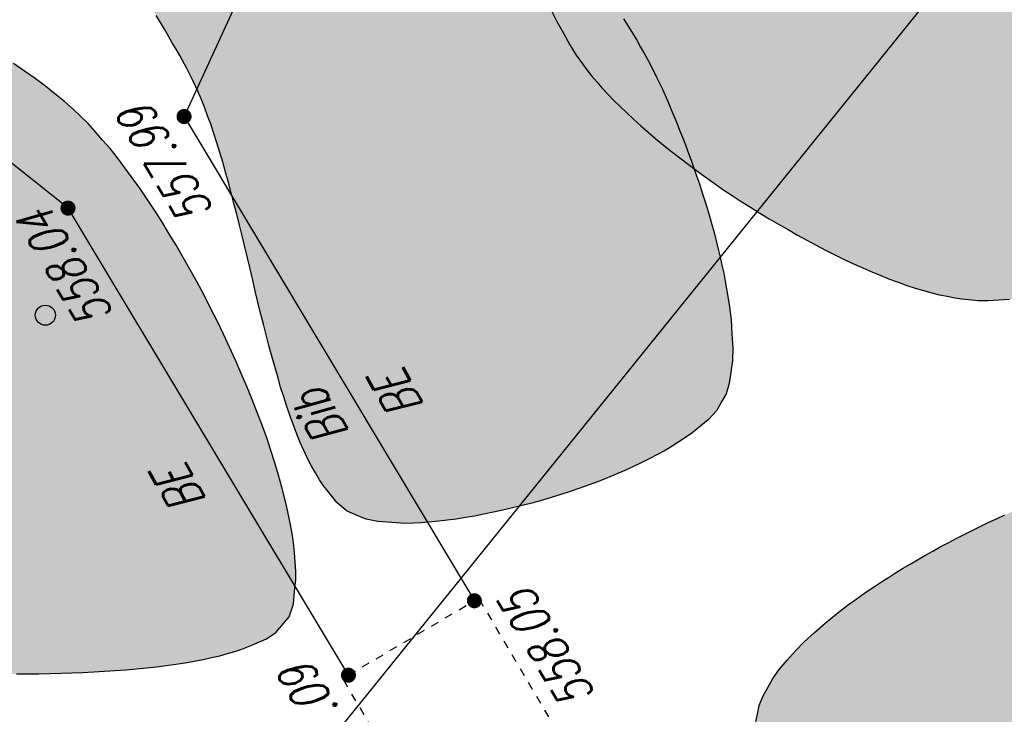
# Model space of a CAD drawing. Header units: metres. Extents: x 2 to 485, y 6 to 594.
# Tile 32 of 176: x 124 to 136, y 223 to 231. Entities that reach past the tile are written whole.
import ezdxf
from ezdxf.enums import TextEntityAlignment as Align

# ---------------------------------------------------------------- set-up
doc = ezdxf.new("R2010")
doc.units = ezdxf.units.M
doc.header["$LTSCALE"] = 0.0125
doc.linetypes.add('260241_A_bea$0$PUNKTIERT', pattern=[0.2, 0, -0.2])
for name, color, linetype in [('260241_A_bea$0$B07_FLSTGR', 9, 'Continuous'), ('260241_A_bea$0$B23_EINFASS', 5, 'Continuous'), ('260241_A_bea$0$B25_EINFASS_GEPKT', 7, '260241_A_bea$0$PUNKTIERT'), ('260241_A_bea$0$B28_VEINFASS_TXT', 5, 'Continuous'), ('260241_A_bea$0$B31_BEWLIN', 3, 'Continuous'), ('260241_A_bea$0$B53_HAUPTHOEHEN', 4, 'Continuous'), ('260241_A_bea$0$B54_HOEHEN', 253, 'Continuous')]:
    doc.layers.add(name, color=color, linetype=linetype)
doc.layers.add('260241_A_bea$0$f_fill_baum', color=86, linetype='Continuous', lineweight=18)
doc.styles.add('260241_A_bea$0$ROMANS', font='ROMANS')

# ---------------------------------------------------------------- blocks, each defined once
blk = doc.blocks.new('260241_A_bea$0$HOEHENPKT_ZENTR')
at = {"const_width": 0.75}
blk.add_lwpolyline([(-0.375, 0, 1), (0.375, 0, 1)], format="xyb", close=True, dxfattribs=at)

msp = doc.modelspace()

# ---------------------------------------------------------------- hatches: boundary and pattern name
at = {"layer": '260241_A_bea$0$f_fill_baum'}
h = msp.add_hatch(color=256, dxfattribs=at)
h.dxf.hatch_style = 1
h.paths.add_polyline_path([(129.4181212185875, 234.790006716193), (129.4102012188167, 234.6615987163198), (129.4152012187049, 234.5165987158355), (129.430201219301, 234.3585987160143), (129.4452012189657, 234.2005987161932), (129.4712012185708, 234.0295987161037), (129.5052012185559, 233.8505987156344), (129.539201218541, 233.6715987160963), (129.58220121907, 233.4845987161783), (129.6322012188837, 233.2935987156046), (129.6582012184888, 233.1985987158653), (129.6852012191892, 233.1025987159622), (129.7142012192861, 233.006598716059), (129.7432012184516, 232.9105987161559), (129.7732012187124, 232.8135987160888), (129.804201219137, 232.7165987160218), (129.8352012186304, 232.6195987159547), (129.8682012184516, 232.5235987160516), (129.9022012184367, 232.4275987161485), (129.9362012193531, 232.3325987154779), (129.9712012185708, 232.2385987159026), (130.0072012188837, 232.1455987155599), (130.0432012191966, 232.0525987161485), (130.0802012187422, 231.9605987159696), (130.1182012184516, 231.8705987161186), (130.1552012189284, 231.7805987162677), (130.1932012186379, 231.6925987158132), (130.2312012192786, 231.6075987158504), (130.3082012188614, 231.4375987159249), (130.387201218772, 231.2785987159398), (130.4672012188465, 231.1335987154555), (130.547201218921, 230.9895987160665), (130.6272012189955, 230.8605987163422), (130.7064212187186, 230.7520067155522), (130.7582012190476, 230.6785987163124), (130.8172012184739, 230.6035987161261), (130.8822012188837, 230.5275987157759), (130.9472012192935, 230.4525987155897), (131.019201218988, 230.3755987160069), (131.0962012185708, 230.2975987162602), (131.1732012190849, 230.2195987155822), (131.2562012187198, 230.1405987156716), (131.3432012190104, 230.0605987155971), (131.430201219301, 229.9805987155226), (131.5212012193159, 229.8995987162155), (131.6162012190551, 229.819598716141), (131.7122012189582, 229.7395987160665), (131.8122012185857, 229.659598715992), (131.9152012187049, 229.5805987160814), (132.0182012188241, 229.5015987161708), (132.1242012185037, 229.4225987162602), (132.2332012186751, 229.3445987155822), (132.3422012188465, 229.2665987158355), (132.4532012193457, 229.1895987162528), (132.5662012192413, 229.1145987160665), (132.680201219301, 229.0395987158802), (132.7952012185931, 228.9665987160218), (132.9112012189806, 228.8955987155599), (133.0272012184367, 228.8245987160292), (133.144201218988, 228.7555987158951), (133.262201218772, 228.6885987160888), (133.3792012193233, 228.6215987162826), (133.4962012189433, 228.5565987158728), (133.6132012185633, 228.4945987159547), (133.7302012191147, 228.4325987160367), (133.8462012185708, 228.3735987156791), (133.9612012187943, 228.3185987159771), (134.0772012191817, 228.2635987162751), (134.1912012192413, 228.2125987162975), (134.304201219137, 228.1655987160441), (134.4162012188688, 228.1175987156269), (134.5262012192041, 228.0735987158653), (134.6332012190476, 228.034598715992), (134.7412012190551, 227.9955987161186), (134.8462012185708, 227.9615987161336), (134.9482012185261, 227.9325987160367), (135.0502012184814, 227.9035987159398), (135.1482012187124, 227.8795987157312), (135.242201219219, 227.8605987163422), (135.3362012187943, 227.8405987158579), (135.4252012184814, 227.8265987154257), (135.5092212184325, 227.8190067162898), (135.6272012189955, 227.8075987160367), (135.7532012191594, 227.8065987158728), (135.8862012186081, 227.8145987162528), (136.019201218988, 227.8235987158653), (136.1602012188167, 227.8415987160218), (136.3062012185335, 227.8675987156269), (136.4522012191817, 227.8935987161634), (136.6032012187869, 227.9285987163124), (136.7592012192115, 227.9705987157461), (136.914201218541, 228.0115987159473), (137.07420121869, 228.0605987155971), (137.2372012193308, 228.116598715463), (137.4012012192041, 228.1735987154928), (137.5682012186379, 228.2365987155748), (137.7362012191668, 228.3065987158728), (137.9042012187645, 228.3755987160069), (138.07420121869, 228.4505987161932), (138.2442012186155, 228.5305987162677), (138.3292012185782, 228.5715987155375), (138.4152012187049, 228.6135987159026), (138.5012012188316, 228.6565987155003), (138.5862012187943, 228.6985987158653), (138.6712012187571, 228.7425987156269), (138.7562012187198, 228.7875987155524), (138.8412012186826, 228.8325987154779), (138.9262012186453, 228.8795987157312), (139.0112012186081, 228.9265987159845), (139.0962012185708, 228.9745987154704), (139.1812012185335, 229.0235987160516), (139.2652012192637, 229.0735987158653), (139.3492012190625, 229.1225987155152), (139.4322012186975, 229.1725987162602), (139.5152012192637, 229.2235987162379), (139.5982012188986, 229.2755987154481), (139.680201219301, 229.3285987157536), (139.7612012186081, 229.381598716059), (139.8422012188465, 229.4345987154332), (139.9232012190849, 229.4885987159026), (140.0022012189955, 229.5425987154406), (140.0812012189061, 229.59659871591), (140.1592012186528, 229.651598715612), (140.2362012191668, 229.7065987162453), (140.3142012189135, 229.7625987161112), (140.3902012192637, 229.8185987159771), (140.4652012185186, 229.8755987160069), (140.5402012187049, 229.9315987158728), (140.6132012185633, 229.9885987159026), (140.6852012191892, 230.0455987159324), (140.7572012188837, 230.1025987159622), (140.8272012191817, 230.1605987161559), (140.8962012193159, 230.2185987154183), (140.9662012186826, 230.2775987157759), (141.0342012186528, 230.3365987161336), (141.1002012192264, 230.3955987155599), (141.2312012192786, 230.5125987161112), (141.3552012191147, 230.6295987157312), (141.4712012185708, 230.7475987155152), (141.5872012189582, 230.8655987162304), (141.6952012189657, 230.9835987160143), (141.7932012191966, 231.1005987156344), (141.8912012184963, 231.2175987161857), (141.9792012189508, 231.3345987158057), (142.0562012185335, 231.4495987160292), (142.1322012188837, 231.5635987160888), (142.1982012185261, 231.6765987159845), (142.25292121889, 231.7882067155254), (142.3252012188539, 231.936598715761), (142.3862012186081, 232.1035987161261), (142.4372012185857, 232.2855987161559), (142.4882012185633, 232.4685987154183), (142.5282012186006, 232.6665987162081), (142.5582012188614, 232.8765987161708), (142.5882012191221, 233.0865987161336), (142.6082012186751, 233.3085987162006), (142.6192012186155, 233.5415987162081), (142.6242012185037, 233.6575987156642), (142.6272012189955, 233.7755987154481), (142.6272012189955, 233.8965987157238), (142.6282012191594, 234.0175987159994), (142.6272012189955, 234.1405987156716), (142.6232012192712, 234.2655987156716), (142.6202012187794, 234.3905987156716), (142.6142012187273, 234.5175987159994), (142.6062012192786, 234.6465987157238), (142.5982012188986, 234.7745987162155), (142.5882012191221, 234.9045987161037), (142.5762012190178, 235.0355987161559), (142.5642012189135, 235.1665987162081), (142.5502012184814, 235.2985987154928), (142.5342012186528, 235.4315987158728), (142.5182012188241, 235.5655987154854), (142.5002012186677, 235.7005987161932), (142.4812012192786, 235.8355987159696), (142.4612012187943, 235.9705987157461), (142.4392012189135, 236.1055987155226), (142.4152012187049, 236.2405987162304), (142.3922012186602, 236.3765987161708), (142.367201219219, 236.5125987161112), (142.3402012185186, 236.6485987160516), (142.3132012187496, 236.784598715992), (142.2852012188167, 236.9195987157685), (142.2552012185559, 237.054598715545), (142.2242012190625, 237.1895987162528), (142.1922012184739, 237.3235987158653), (142.1582012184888, 237.4575987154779), (142.1252012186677, 237.5915987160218), (142.0902012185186, 237.7255987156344), (142.054201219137, 237.8575987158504), (142.0172012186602, 237.9895987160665), (141.9792012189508, 238.1205987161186), (141.9392012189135, 238.249598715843), (141.9002012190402, 238.3795987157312), (141.859201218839, 238.507598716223), (141.8172012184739, 238.6345987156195), (141.7762012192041, 238.7615987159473), (141.7332012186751, 238.8865987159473), (141.6892012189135, 239.0095987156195), (141.6452012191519, 239.132598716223), (141.5992012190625, 239.2535987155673), (141.5522012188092, 239.3715987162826), (141.5062012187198, 239.4905987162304), (141.4592012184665, 239.6065987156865), (141.4102012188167, 239.7205987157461), (141.3612012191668, 239.8335987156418), (141.3112012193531, 239.944598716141), (141.2602012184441, 240.0525987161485), (141.2092012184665, 240.159598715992), (141.1572012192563, 240.2645987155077), (141.1042012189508, 240.3655987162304), (141.0512012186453, 240.4665987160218), (140.9982012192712, 240.5645987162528), (140.9442012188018, 240.659598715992), (140.8902012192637, 240.7545987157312), (140.8352012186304, 240.8455987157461), (140.7802012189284, 240.9325987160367), (140.7242012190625, 241.0195987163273), (140.6682012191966, 241.1025987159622), (140.6112012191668, 241.1815987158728), (140.554201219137, 241.2605987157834), (140.4962012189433, 241.3345987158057), (140.4372012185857, 241.4035987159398), (140.3792012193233, 241.4735987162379), (140.3202012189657, 241.5395987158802), (140.2612012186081, 241.5995987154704), (140.2012012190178, 241.659598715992), (140.1412012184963, 241.714598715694), (140.0812012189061, 241.7645987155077), (139.9622012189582, 241.8655987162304), (139.8412012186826, 241.944598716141), (139.720121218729, 242.0007067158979), (139.5732012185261, 242.0665987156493), (139.4052012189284, 242.1085987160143), (139.2192012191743, 242.1275987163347), (139.0342012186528, 242.1465987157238), (138.8312012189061, 242.1435987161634), (138.6132012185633, 242.1205987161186), (138.5042012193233, 242.1085987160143), (138.3912012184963, 242.0915987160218), (138.2742012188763, 242.069598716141), (138.1582012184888, 242.0475987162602), (138.039201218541, 242.0215987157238), (137.9172012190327, 241.9905987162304), (137.7942012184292, 241.9595987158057), (137.6692012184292, 241.9235987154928), (137.5412012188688, 241.8835987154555), (137.4122012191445, 241.8425987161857), (137.2812012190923, 241.7975987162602), (137.1482012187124, 241.7485987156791), (137.0152012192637, 241.6995987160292), (136.8802012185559, 241.6465987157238), (136.7432012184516, 241.589598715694), (136.6072012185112, 241.5335987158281), (136.4692012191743, 241.4735987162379), (136.3302012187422, 241.409598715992), (136.1912012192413, 241.3455987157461), (136.0502012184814, 241.2785987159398), (135.9082012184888, 241.2075987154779), (135.7662012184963, 241.1365987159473), (135.6232012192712, 241.0625987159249), (135.4792012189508, 240.9855987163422), (135.3362012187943, 240.9085987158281), (135.1922012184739, 240.8285987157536), (135.0482012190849, 240.7455987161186), (134.9042012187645, 240.6625987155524), (134.7592012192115, 240.5765987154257), (134.6152012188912, 240.4875987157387), (134.4712012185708, 240.3995987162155), (134.3282012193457, 240.3085987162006), (134.1852012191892, 240.2155987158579), (134.0432012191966, 240.1235987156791), (133.9012012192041, 240.0285987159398), (133.7602012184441, 239.9315987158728), (133.6192012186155, 239.8345987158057), (133.4792012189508, 239.7355987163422), (133.3402012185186, 239.6345987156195), (133.2012012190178, 239.5335987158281), (133.0642012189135, 239.4315987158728), (132.929201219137, 239.3275987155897), (132.7932012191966, 239.2235987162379), (132.6592012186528, 239.1175987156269), (132.5282012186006, 239.0105987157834), (132.3962012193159, 238.9035987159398), (132.2672012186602, 238.7945987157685), (132.1402012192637, 238.6845987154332), (132.0142012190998, 238.5755987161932), (131.8902012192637, 238.4655987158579), (131.769201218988, 238.3555987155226), (131.6482012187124, 238.2445987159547), (131.5302012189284, 238.132598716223), (131.4152012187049, 238.0205987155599), (131.3012012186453, 237.9085987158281), (131.1902012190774, 237.7955987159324), (131.0832012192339, 237.6825987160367), (130.977201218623, 237.5705987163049), (130.8742012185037, 237.4585987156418), (130.7762012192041, 237.34659871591), (130.6772012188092, 237.2345987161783), (130.5832012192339, 237.1225987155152), (130.4932012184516, 237.0105987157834), (130.4032012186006, 236.8975987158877), (130.3172012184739, 236.7855987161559), (130.2362012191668, 236.6735987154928), (130.1552012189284, 236.5625987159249), (130.0792012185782, 236.4515987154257), (130.0092012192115, 236.3415987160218), (129.9392012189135, 236.2325987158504), (129.8752012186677, 236.1235987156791), (129.8172012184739, 236.0155987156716), (129.7582012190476, 235.9075987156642), (129.7052012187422, 235.8005987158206), (129.6582012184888, 235.694598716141), (129.6122012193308, 235.589598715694), (129.5722012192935, 235.4855987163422), (129.5382012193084, 235.3835987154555), (129.5042012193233, 235.2815987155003), (129.477201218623, 235.1805987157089), (129.45720121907, 235.0815987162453), (129.4372012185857, 234.9825987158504), (129.4232012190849, 234.8845987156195)])
h = msp.add_hatch(color=256, dxfattribs=at)
h.dxf.hatch_style = 1
h.paths.add_polyline_path([(124.2007212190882, 234.024006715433), (124.2360482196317, 234.0844247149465), (124.3050482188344, 234.1394247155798), (124.400048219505, 234.1894247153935), (124.4950482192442, 234.2394247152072), (124.6160482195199, 234.2844247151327), (124.7560482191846, 234.3234247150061), (124.8960482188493, 234.3634247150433), (125.0560482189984, 234.3974247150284), (125.2280482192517, 234.4264247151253), (125.400048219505, 234.4554247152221), (125.5840482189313, 234.4784247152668), (125.7730482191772, 234.4964247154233), (125.962048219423, 234.5134247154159), (126.1560482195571, 234.5254247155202), (126.3480482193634, 234.5304247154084), (126.5410482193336, 234.5364247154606), (126.732048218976, 234.5364247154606), (126.9140482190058, 234.5304247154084), (127.0960482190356, 234.5244247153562), (127.2690482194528, 234.5124247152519), (127.427048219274, 234.4934247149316), (127.5840482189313, 234.4744247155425), (127.7250482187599, 234.44942471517), (127.844021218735, 234.4177067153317), (127.9280482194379, 234.394424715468), (128.0150482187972, 234.3654247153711), (128.1020482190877, 234.3294247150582), (128.1900482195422, 234.2944247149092), (128.2790482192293, 234.253424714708), (128.3680482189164, 234.206424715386), (128.4570482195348, 234.1594247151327), (128.5470482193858, 234.1074247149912), (128.6370482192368, 234.0504247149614), (128.7270482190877, 233.9924247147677), (128.8170482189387, 233.9304247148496), (128.9070482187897, 233.8634247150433), (128.9980482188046, 233.797424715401), (129.0890482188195, 233.726424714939), (129.1790482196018, 233.6524247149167), (129.2690482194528, 233.5774247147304), (129.3580482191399, 233.4994247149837), (129.447048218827, 233.4184247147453), (129.5360482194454, 233.3374247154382), (129.6240482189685, 233.253424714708), (129.7110482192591, 233.1674247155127), (129.7980482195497, 233.08242471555), (129.8850482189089, 232.9944247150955), (129.9700482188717, 232.9044247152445), (130.0550482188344, 232.8144247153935), (130.1380482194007, 232.7224247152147), (130.2200482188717, 232.629424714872), (130.3010482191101, 232.5354247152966), (130.3810482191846, 232.4404247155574), (130.4580482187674, 232.3454247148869), (130.5360482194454, 232.2504247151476), (130.6120482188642, 232.1544247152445), (130.6850482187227, 232.0584247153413), (130.759048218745, 231.9634247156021), (130.830048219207, 231.8684247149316), (130.8990482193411, 231.7744247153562), (130.9670482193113, 231.679424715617), (131.0320482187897, 231.5854247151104), (131.0940482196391, 231.4934247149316), (131.1560482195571, 231.4014247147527), (131.2160482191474, 231.3104247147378), (131.2720482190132, 231.2214247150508), (131.3280482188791, 231.1324247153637), (131.3800482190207, 231.0454247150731), (131.4290482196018, 230.9604247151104), (131.4770482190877, 230.8754247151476), (131.5220482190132, 230.7924247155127), (131.5628212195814, 230.713606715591), (131.6280482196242, 230.5854247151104), (131.6990482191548, 230.4374247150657), (131.7710482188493, 230.2744247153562), (131.8060482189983, 230.1924247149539), (131.8420482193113, 230.1064247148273), (131.8770482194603, 230.0174247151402), (131.9130482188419, 229.9284247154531), (131.9490482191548, 229.8374247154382), (131.9850482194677, 229.7434247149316), (132.0210482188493, 229.6494247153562), (132.0560482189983, 229.5534247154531), (132.0900482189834, 229.4554247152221), (132.1250482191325, 229.3574247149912), (132.1590482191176, 229.2584247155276), (132.1920482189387, 229.1584247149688), (132.2240482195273, 229.0584247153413), (132.2550482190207, 228.95742471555), (132.2850482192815, 228.8554247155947), (132.3140482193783, 228.753424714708), (132.3420482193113, 228.6514247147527), (132.3680482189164, 228.5494247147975), (132.3940482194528, 228.4474247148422), (132.4180482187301, 228.3464247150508), (132.4400482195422, 228.2464247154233), (132.462048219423, 228.1464247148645), (132.482048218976, 228.047424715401), (132.4990482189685, 227.9504247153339), (132.5320482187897, 227.7554247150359), (132.5550482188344, 227.5684247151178), (132.5640482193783, 227.3934247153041), (132.5740482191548, 227.2194247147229), (132.5700482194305, 227.0584247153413), (132.5500482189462, 226.9154247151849), (132.5290482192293, 226.7724247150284), (132.4920482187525, 226.6474247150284), (132.4357212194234, 226.5466067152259), (132.372048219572, 226.4344247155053), (132.2680482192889, 226.3214247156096), (132.1320482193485, 226.2114247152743), (132.0640482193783, 226.1564247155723), (131.9880482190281, 226.101424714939), (131.9050482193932, 226.047424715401), (131.822048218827, 225.9944247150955), (131.7330482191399, 225.94142471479), (131.6380482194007, 225.8904247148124), (131.5430482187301, 225.8394247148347), (131.4430482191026, 225.789424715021), (131.3380482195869, 225.7404247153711), (131.2340482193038, 225.6924247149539), (131.1260482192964, 225.6464247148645), (131.0150482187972, 225.601424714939), (130.9030482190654, 225.5564247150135), (130.7880482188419, 225.5134247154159), (130.6710482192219, 225.4724247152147), (130.5540482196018, 225.4314247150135), (130.4350482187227, 225.3924247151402), (130.3150482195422, 225.3564247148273), (130.1950482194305, 225.3204247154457), (130.0740482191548, 225.2864247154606), (129.954048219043, 225.2554247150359), (129.8340482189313, 225.2254247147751), (129.7150482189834, 225.1974247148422), (129.5970482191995, 225.172424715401), (129.4790482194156, 225.1474247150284), (129.3620482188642, 225.1254247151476), (129.2480482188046, 225.1074247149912), (129.134048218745, 225.0884247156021), (129.0230482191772, 225.0734247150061), (128.9160482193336, 225.0624247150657), (128.7020482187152, 225.0404247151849), (128.5040482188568, 225.0334247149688), (128.3320482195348, 225.0444247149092), (128.1600482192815, 225.0554247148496), (128.0140482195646, 225.0844247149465), (127.9027212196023, 225.1337067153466), (127.7690482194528, 225.19142471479), (127.6490482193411, 225.2944247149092), (127.5400482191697, 225.4324247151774), (127.4850482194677, 225.5004247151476), (127.4320482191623, 225.5774247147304), (127.3820482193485, 225.6624247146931), (127.3320482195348, 225.7474247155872), (127.2850482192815, 225.8404247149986), (127.240048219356, 225.9404247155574), (127.1940482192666, 226.039424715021), (127.150048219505, 226.1454247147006), (127.1080482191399, 226.2574247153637), (127.0670482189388, 226.3694247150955), (127.0270482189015, 226.4864247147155), (126.9890482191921, 226.6084247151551), (126.9500482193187, 226.7304247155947), (126.9130482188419, 226.8564247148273), (126.8770482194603, 226.9854247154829), (126.8400482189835, 227.1134247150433), (126.8050482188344, 227.2454247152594), (126.7700482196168, 227.379424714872), (126.7350482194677, 227.5134247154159), (126.7010482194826, 227.6494247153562), (126.6680482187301, 227.7864247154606), (126.6350482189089, 227.9234247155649), (126.6020482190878, 228.0614247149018), (126.5690482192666, 228.19942471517), (126.5360482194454, 228.3374247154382), (126.5030482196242, 228.4744247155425), (126.4700482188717, 228.6104247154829), (126.4370482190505, 228.7464247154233), (126.4030482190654, 228.8804247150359), (126.3690482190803, 229.0124247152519), (126.3350482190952, 229.1454247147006), (126.3010482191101, 229.2754247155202), (126.2660482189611, 229.4024247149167), (126.2300482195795, 229.5284247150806), (126.1940482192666, 229.6504247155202), (126.1570482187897, 229.7684247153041), (126.1200482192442, 229.886424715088), (126.0820482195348, 229.9994247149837), (126.0420482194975, 230.1064247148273), (126.0030482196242, 230.2144247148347), (125.962048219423, 230.31642471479), (125.9201212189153, 230.4122067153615), (125.8590482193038, 230.5454247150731), (125.7820482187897, 230.6944247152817), (125.6940482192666, 230.8534247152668), (125.6490482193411, 230.9324247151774), (125.6020482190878, 231.0144247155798), (125.5530482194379, 231.0974247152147), (125.5040482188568, 231.1814247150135), (125.4540482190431, 231.2674247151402), (125.4020482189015, 231.3544247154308), (125.3500482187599, 231.44142471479), (125.2960482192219, 231.5294247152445), (125.2420482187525, 231.6184247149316), (125.1890482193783, 231.7084247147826), (125.1350482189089, 231.7984247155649), (125.0810482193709, 231.8884247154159), (125.0270482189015, 231.9784247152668), (124.9730482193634, 232.0684247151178), (124.919048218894, 232.1574247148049), (124.865048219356, 232.2464247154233), (124.8120482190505, 232.3354247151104), (124.7610482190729, 232.4234247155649), (124.7100482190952, 232.511424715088), (124.6600482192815, 232.5974247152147), (124.6130482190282, 232.6824247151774), (124.5660482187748, 232.7674247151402), (124.5210482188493, 232.851424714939), (124.4790482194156, 232.9334247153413), (124.3940482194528, 233.0954247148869), (124.322048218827, 233.2484247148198), (124.267048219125, 233.3874247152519), (124.213048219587, 233.5274247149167), (124.177048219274, 233.6534247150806), (124.1640482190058, 233.761424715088), (124.1510482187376, 233.8684247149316), (124.1610482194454, 233.95742471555)])
h = msp.add_hatch(color=256, dxfattribs=at)
h.dxf.hatch_style = 1
h.paths.add_polyline_path([(117.326621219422, 232.2212067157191), (117.2521892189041, 232.1644197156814), (117.1801892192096, 232.0924197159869), (117.1101892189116, 232.0064197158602), (117.0411892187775, 231.9204197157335), (116.9741892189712, 231.8214197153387), (116.9101892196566, 231.7104197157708), (116.8461892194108, 231.598419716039), (116.7841892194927, 231.4744197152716), (116.726189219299, 231.340419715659), (116.6671892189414, 231.2064197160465), (116.6111892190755, 231.0624197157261), (116.5581892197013, 230.9094197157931), (116.5061892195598, 230.7574197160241), (116.4571892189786, 230.5964197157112), (116.4111892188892, 230.4294197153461), (116.3651892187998, 230.2624197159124), (116.3231892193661, 230.0884197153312), (116.2841892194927, 229.9094197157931), (116.246189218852, 229.7314197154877), (116.2111892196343, 229.548419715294), (116.1801892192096, 229.3634197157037), (116.1501892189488, 229.1784197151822), (116.1241892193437, 228.9904197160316), (116.1021892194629, 228.8014197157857), (116.0801892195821, 228.6124197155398), (116.0621892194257, 228.4224197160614), (116.0481892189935, 228.2334197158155), (116.0331892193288, 228.0444197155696), (116.0231892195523, 227.8564197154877), (116.0181892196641, 227.6714197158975), (116.0131892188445, 227.4864197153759), (116.0121892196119, 227.3044197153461), (116.0171892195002, 227.1274197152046), (116.0221892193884, 226.9514197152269), (116.0321892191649, 226.7804197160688), (116.0471892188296, 226.6154197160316), (116.0611892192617, 226.4494197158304), (116.0811892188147, 226.2904197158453), (116.1061892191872, 226.1404197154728), (116.1311892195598, 225.9904197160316), (116.1621892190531, 225.8494197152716), (116.1981892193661, 225.7184197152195), (116.234189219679, 225.5874197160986), (116.2761892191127, 225.466419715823), (116.32418921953, 225.3584197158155), (116.371189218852, 225.2494197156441), (116.4241892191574, 225.1524197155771), (116.4837212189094, 225.0709067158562), (116.5281892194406, 225.0084197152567), (116.5811892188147, 224.9484197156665), (116.6411892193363, 224.8894197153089), (116.7021892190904, 224.8314197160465), (116.7711892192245, 224.7744197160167), (116.8461892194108, 224.7184197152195), (116.921189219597, 224.6624197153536), (117.0021892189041, 224.6074197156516), (117.0891892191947, 224.5544197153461), (117.1761892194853, 224.5004197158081), (117.2691892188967, 224.4484197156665), (117.3671892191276, 224.3974197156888), (117.4651892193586, 224.3474197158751), (117.5681892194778, 224.298419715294), (117.6761892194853, 224.2504197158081), (117.7831892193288, 224.2024197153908), (117.8941892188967, 224.1564197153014), (118.0081892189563, 224.1114197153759), (118.1231892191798, 224.0664197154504), (118.2411892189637, 224.0234197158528), (118.3611892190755, 223.9814197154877), (118.4811892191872, 223.9404197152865), (118.6041892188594, 223.9014197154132), (118.7291892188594, 223.8634197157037), (118.8531892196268, 223.8254197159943), (118.9791892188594, 223.7884197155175), (119.1061892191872, 223.7534197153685), (119.2321892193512, 223.7184197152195), (119.359189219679, 223.6844197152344), (119.4861892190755, 223.6524197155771), (119.6131892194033, 223.6204197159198), (119.7401892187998, 223.5894197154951), (119.8661892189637, 223.5604197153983), (119.9931892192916, 223.5324197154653), (120.1191892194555, 223.5064197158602), (120.2431892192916, 223.4814197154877), (120.3661892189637, 223.4564197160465), (120.4881892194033, 223.4324197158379), (120.6071892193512, 223.4104197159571), (120.726189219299, 223.3894197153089), (120.843189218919, 223.3704197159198), (120.9561892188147, 223.3524197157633), (121.0691892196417, 223.3344197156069), (121.1781892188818, 223.3184197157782), (121.2831892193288, 223.3034197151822), (121.3881892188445, 223.2884197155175), (121.4881892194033, 223.2754197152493), (121.5839212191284, 223.2649067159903), (121.6781892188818, 223.2534197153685), (121.7801892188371, 223.243419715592), (121.8881892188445, 223.2334197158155), (121.996189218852, 223.2244197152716), (122.1101892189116, 223.216419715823), (122.2291892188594, 223.208419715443), (122.3471892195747, 223.2004197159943), (122.4701892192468, 223.1934197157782), (122.5971892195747, 223.1874197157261), (122.7231892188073, 223.1814197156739), (122.8531892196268, 223.1754197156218), (122.9851892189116, 223.1714197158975), (123.1181892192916, 223.1674197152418), (123.253189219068, 223.1644197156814), (123.3901892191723, 223.1634197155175), (123.5261892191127, 223.1614197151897), (123.663189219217, 223.1604197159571), (123.8011892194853, 223.1614197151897), (123.9391892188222, 223.1624197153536), (124.0771892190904, 223.1644197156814), (124.2151892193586, 223.1684197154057), (124.3531892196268, 223.1724197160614), (124.4901892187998, 223.1784197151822), (124.6251892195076, 223.1864197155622), (124.7601892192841, 223.1934197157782), (124.8931892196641, 223.2024197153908), (125.0241892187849, 223.2134197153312), (125.1541892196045, 223.2244197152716), (125.281189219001, 223.2364197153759), (125.4041892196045, 223.2504197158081), (125.5271892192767, 223.2654197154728), (125.6461892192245, 223.2814197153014), (125.7601892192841, 223.3004197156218), (125.8751892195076, 223.3194197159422), (125.9851892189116, 223.340419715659), (126.0891892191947, 223.3644197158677), (126.1921892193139, 223.3874197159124), (126.289189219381, 223.4134197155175), (126.3791892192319, 223.4414197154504), (126.4691892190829, 223.4694197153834), (126.5521892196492, 223.5004197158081), (126.6271892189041, 223.5334197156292), (126.7751892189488, 223.598419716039), (126.8901892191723, 223.6744197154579), (126.9633212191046, 223.7617067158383), (127.0561892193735, 223.8724197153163), (127.109189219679, 224.0324197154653), (127.128189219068, 224.2304197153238), (127.1371892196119, 224.3294197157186), (127.1381892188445, 224.4374197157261), (127.1311892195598, 224.5534197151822), (127.1241892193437, 224.6704197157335), (127.109189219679, 224.7954197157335), (127.0871892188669, 224.9274197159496), (127.0651892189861, 225.0594197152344), (127.0361892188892, 225.1974197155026), (127.0001892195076, 225.341419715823), (126.9651892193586, 225.485419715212), (126.9231892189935, 225.6344197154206), (126.8761892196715, 225.7874197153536), (126.8291892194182, 225.9404197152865), (126.7761892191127, 226.0974197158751), (126.718189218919, 226.2564197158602), (126.6591892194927, 226.4154197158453), (126.5961892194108, 226.5764197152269), (126.5281892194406, 226.7384197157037), (126.4601892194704, 226.9004197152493), (126.3881892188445, 227.06341971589), (126.3131892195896, 227.2264197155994), (126.2381892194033, 227.3894197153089), (126.1591892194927, 227.5524197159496), (126.0781892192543, 227.7134197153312), (125.9971892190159, 227.8744197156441), (125.913189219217, 228.0334197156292), (125.8261892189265, 228.18841971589), (125.7391892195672, 228.3434197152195), (125.6501892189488, 228.4944197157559), (125.5601892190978, 228.6414197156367), (125.4701892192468, 228.7894197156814), (125.3791892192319, 228.9324197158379), (125.288189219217, 229.0694197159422), (125.1961892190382, 229.2054197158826), (125.1031892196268, 229.3354197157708), (125.011189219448, 229.458419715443), (124.9191892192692, 229.5814197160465), (124.8271892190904, 229.6964197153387), (124.7351892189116, 229.8024197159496), (124.6441892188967, 229.9094197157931), (124.5541892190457, 230.0074197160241), (124.4655212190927, 230.0947067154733), (124.3671892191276, 230.1894197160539), (124.2591892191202, 230.2844197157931), (124.1411892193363, 230.3794197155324), (124.0241892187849, 230.4744197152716), (123.8971892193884, 230.5694197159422), (123.7621892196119, 230.6624197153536), (123.6271892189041, 230.7554197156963), (123.484189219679, 230.8474197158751), (123.3341892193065, 230.9374197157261), (123.1841892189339, 231.0264197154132), (123.0271892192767, 231.1144197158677), (122.8651892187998, 231.1994197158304), (122.7841892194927, 231.2424197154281), (122.7021892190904, 231.2844197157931), (122.6191892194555, 231.3254197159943), (122.5361892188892, 231.3674197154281), (122.4521892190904, 231.4084197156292), (122.3671892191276, 231.4494197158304), (122.2821892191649, 231.4894197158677), (122.1961892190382, 231.5294197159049), (122.109189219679, 231.5684197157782), (122.0221892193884, 231.6064197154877), (121.9341892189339, 231.6434197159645), (121.8451892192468, 231.6794197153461), (121.6691892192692, 231.7534197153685), (121.4901892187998, 231.8234197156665), (121.3111892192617, 231.8894197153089), (121.1321892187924, 231.9564197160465), (120.9521892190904, 232.0184197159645), (120.7731892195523, 232.0764197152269), (120.5941892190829, 232.1334197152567), (120.4151892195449, 232.1864197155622), (120.2381892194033, 232.2334197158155), (120.0611892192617, 232.2804197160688), (119.886189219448, 232.3214197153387), (119.7141892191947, 232.3564197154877), (119.5431892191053, 232.3924197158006), (119.3751892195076, 232.4214197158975), (119.2121892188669, 232.4444197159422), (119.0501892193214, 232.4674197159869), (118.8931892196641, 232.4844197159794), (118.7421892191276, 232.4944197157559), (118.5911892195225, 232.5034197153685), (118.4461892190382, 232.5054197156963), (118.3091892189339, 232.4994197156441), (118.1721892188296, 232.493419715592), (118.0431892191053, 232.4804197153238), (117.9231892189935, 232.458419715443), (117.8031892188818, 232.4364197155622), (117.6931892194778, 232.4064197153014), (117.593189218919, 232.3674197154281), (117.4931892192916, 232.3274197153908), (117.4031892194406, 232.278419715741)])
h = msp.add_hatch(color=256, dxfattribs=at)
h.dxf.hatch_style = 1
h.paths.add_polyline_path([(140.3879512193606, 225.8099777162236), (140.4743282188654, 225.740926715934), (140.5593282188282, 225.642926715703), (140.6413282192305, 225.5229267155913), (140.7223282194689, 225.4029267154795), (140.8003282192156, 225.2599267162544), (140.874328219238, 225.1009267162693), (140.9113282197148, 225.0219267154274), (140.9483282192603, 224.9379267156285), (140.9833282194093, 224.8509267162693), (141.0183282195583, 224.7639267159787), (141.0523282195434, 224.6729267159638), (141.0853282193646, 224.5799267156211), (141.1183282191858, 224.4869267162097), (141.1503282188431, 224.3909267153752), (141.1813282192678, 224.2929267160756), (141.2123282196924, 224.1959267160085), (141.2423282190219, 224.0969267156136), (141.2713282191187, 223.9969267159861), (141.3003282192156, 223.8969267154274), (141.3273282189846, 223.7949267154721), (141.3533282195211, 223.6929267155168), (141.3793282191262, 223.5909267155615), (141.4033282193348, 223.4879267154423), (141.4263282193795, 223.385926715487), (141.4723282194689, 223.1819267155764), (141.5133282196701, 222.9789267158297), (141.5483282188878, 222.7839267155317), (141.5823282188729, 222.587926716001), (141.6093282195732, 222.3999267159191), (141.6303282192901, 222.2249267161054), (141.651328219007, 222.0509267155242), (141.666328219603, 221.8899267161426), (141.6739512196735, 221.7480777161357), (141.6813282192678, 221.5789267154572), (141.6823282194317, 221.3699267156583), (141.6753282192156, 221.142926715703), (141.6723282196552, 221.0299267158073), (141.666328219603, 220.9119267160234), (141.6583282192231, 220.7929267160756), (141.6503282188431, 220.6739267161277), (141.6393282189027, 220.552926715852), (141.6263282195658, 220.4329267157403), (141.6133282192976, 220.3129267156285), (141.5983282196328, 220.1939267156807), (141.5803282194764, 220.0789267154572), (141.561328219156, 219.963926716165), (141.5403282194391, 219.8529267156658), (141.5163282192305, 219.7489267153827), (141.4923282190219, 219.6449267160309), (141.4663282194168, 219.5469267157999), (141.4373282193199, 219.4589267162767), (141.4083282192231, 219.3719267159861), (141.3763282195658, 219.2939267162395), (141.3417512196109, 219.2288777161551), (141.2823282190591, 219.1189267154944), (141.1953282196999, 219.0069267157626), (141.0863282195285, 218.8949267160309), (141.0313282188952, 218.838926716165), (140.971328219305, 218.7829267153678), (140.9063282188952, 218.7269267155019), (140.8413282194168, 218.670926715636), (140.7713282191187, 218.615926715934), (140.6973282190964, 218.560926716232), (140.623328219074, 218.5059267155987), (140.5453282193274, 218.4519267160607), (140.4643282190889, 218.3989267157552), (140.3833282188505, 218.3459267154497), (140.2993282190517, 218.2939267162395), (140.2123282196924, 218.2429267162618), (140.1253282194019, 218.1919267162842), (140.0353282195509, 218.142926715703), (139.9433282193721, 218.0949267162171), (139.8503282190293, 218.0469267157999), (139.756328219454, 217.9999267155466), (139.6613282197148, 217.9549267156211), (139.5663282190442, 217.9099267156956), (139.4693282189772, 217.8669267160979), (139.3723282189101, 217.8259267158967), (139.276328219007, 217.7859267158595), (139.1793282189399, 217.7479267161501), (139.0833282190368, 217.7119267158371), (138.9863282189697, 217.6759267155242), (138.8903282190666, 217.642926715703), (138.7943282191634, 217.6119267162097), (138.6983282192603, 217.580926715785), (138.6033282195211, 217.552926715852), (138.5103282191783, 217.5279267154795), (138.3243282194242, 217.4789267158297), (138.1463282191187, 217.4419267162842), (137.9803282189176, 217.4199267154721), (137.8153282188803, 217.3989267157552), (137.6633282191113, 217.392926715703), (137.5306512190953, 217.4040777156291), (137.4193282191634, 217.4129267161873), (137.3023282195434, 217.4349267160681), (137.1813282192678, 217.4699267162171), (137.061328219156, 217.5049267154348), (136.936328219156, 217.552926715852), (136.8083282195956, 217.6119267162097), (136.6803282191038, 217.6699267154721), (136.5493282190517, 217.7389267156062), (136.416328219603, 217.8179267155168), (136.2833282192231, 217.8959267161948), (136.1473282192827, 217.982926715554), (136.0113282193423, 218.0789267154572), (135.8753282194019, 218.1749267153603), (135.7393282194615, 218.2799267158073), (135.6033282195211, 218.3909267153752), (135.5353282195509, 218.4459267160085), (135.4673282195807, 218.5029267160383), (135.3993282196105, 218.560926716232), (135.3313282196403, 218.6199267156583), (135.2643282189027, 218.6799267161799), (135.1973282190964, 218.7419267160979), (135.1303282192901, 218.803926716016), (135.0643282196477, 218.8669267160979), (134.998328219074, 218.9309267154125), (134.9323282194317, 218.9949267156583), (134.8673282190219, 219.060926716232), (134.8033282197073, 219.1279267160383), (134.7393282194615, 219.1939267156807), (134.6753282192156, 219.260926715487), (134.6123282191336, 219.3289267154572), (134.5493282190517, 219.3969267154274), (134.4863282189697, 219.4659267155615), (134.4253282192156, 219.5349267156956), (134.3643282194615, 219.6049267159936), (134.3043282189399, 219.6749267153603), (134.2453282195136, 219.7459267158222), (134.186328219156, 219.8159267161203), (134.1283282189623, 219.8869267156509), (134.0713282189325, 219.9579267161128), (134.0143282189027, 220.0289267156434), (133.9593282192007, 220.1009267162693), (133.9053282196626, 220.1729267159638), (133.8523282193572, 220.2449267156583), (133.8003282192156, 220.3169267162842), (133.7503282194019, 220.3889267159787), (133.6493282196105, 220.5329267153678), (133.5543282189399, 220.6759267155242), (133.4673282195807, 220.8179267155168), (133.3793282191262, 220.9599267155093), (133.2993282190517, 221.0999267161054), (133.2283282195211, 221.2369267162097), (133.1573282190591, 221.3749267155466), (133.0953282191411, 221.5099267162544), (133.0443282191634, 221.6409267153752), (132.9923282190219, 221.7709267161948), (132.9503282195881, 221.8969267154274), (132.9193282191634, 222.0169267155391), (132.8883282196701, 222.1369267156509), (132.8693282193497, 222.2519267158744), (132.8623282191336, 222.3589267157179), (132.8553282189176, 222.4669267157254), (132.8613282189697, 222.5679267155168), (132.8813512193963, 222.6613777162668), (132.9033282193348, 222.767926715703), (132.9473282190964, 222.8779267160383), (133.0093282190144, 222.9899267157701), (133.0723282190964, 223.1019267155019), (133.1543282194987, 223.2159267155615), (133.2523282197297, 223.330926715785), (133.3503282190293, 223.4459267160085), (133.4643282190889, 223.5619267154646), (133.5923282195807, 223.677926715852), (133.6563282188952, 223.7359267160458), (133.7233282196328, 223.7929267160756), (133.7943282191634, 223.8499267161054), (133.8653282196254, 223.9079267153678), (133.9393282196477, 223.9659267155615), (134.0163282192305, 224.0229267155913), (134.0933282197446, 224.0799267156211), (134.1733282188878, 224.1369267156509), (134.256328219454, 224.1939267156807), (134.3393282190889, 224.2499267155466), (134.4243282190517, 224.3059267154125), (134.5113282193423, 224.3609267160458), (134.5983282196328, 224.4169267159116), (134.6883282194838, 224.4719267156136), (134.7803282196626, 224.5269267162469), (134.8723282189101, 224.5819267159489), (134.9663282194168, 224.635926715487), (135.0623282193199, 224.6889267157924), (135.1573282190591, 224.7419267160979), (135.2543282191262, 224.7939267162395), (135.3533282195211, 224.8449267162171), (135.4523282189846, 224.8959267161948), (135.5523282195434, 224.9459267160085), (135.6533282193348, 224.9949267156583), (135.7543282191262, 225.0439267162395), (135.8563282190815, 225.0919267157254), (135.9593282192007, 225.1389267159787), (136.0623282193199, 225.1849267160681), (136.1653282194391, 225.2299267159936), (136.2693282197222, 225.2739267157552), (136.373328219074, 225.3179267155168), (136.4783282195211, 225.3609267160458), (136.5833282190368, 225.4029267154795), (136.6873282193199, 225.4439267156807), (136.7923282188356, 225.482926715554), (136.8963282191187, 225.5209267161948), (137.0013282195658, 225.5589267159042), (137.1053282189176, 225.5959267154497), (137.2093282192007, 225.6309267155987), (137.3143282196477, 225.6659267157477), (137.4183282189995, 225.6989267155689), (137.5213282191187, 225.7309267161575), (137.624328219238, 225.7619267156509), (137.7263282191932, 225.7909267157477), (137.8273282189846, 225.8179267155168), (137.9283282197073, 225.8449267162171), (138.0293282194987, 225.8709267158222), (138.1283282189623, 225.8939267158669), (138.3263282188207, 225.9399267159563), (138.5183282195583, 225.9769267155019), (138.7023282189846, 226.0049267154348), (138.8863282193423, 226.0329267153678), (139.0633282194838, 226.0509267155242), (139.229328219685, 226.0589267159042), (139.3963282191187, 226.0669267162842), (139.5533282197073, 226.0639267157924), (139.6973282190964, 226.0499267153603), (139.8413282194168, 226.0349267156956), (139.9723282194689, 226.0089267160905), (140.088328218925, 225.9699267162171), (140.2043282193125, 225.9299267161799), (140.3043282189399, 225.8769267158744)])

# ---------------------------------------------------------------- linework, layer by layer
at = {"color": 252}
msp.add_ellipse((124.0225212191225, 227.6243067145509), major_axis=(0.08838834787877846, 0.08838834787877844), ratio=0.999999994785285, start_param=5.497787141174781, end_param=11.78097244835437, dxfattribs=at)
at = {"layer": '260241_A_bea$0$B07_FLSTGR', "color": 30, "linetype": 'Continuous'}
msp.add_line((252.4415212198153, 377.0003067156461), (68.77152121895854, 149.5203067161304), dxfattribs=at)
at = {"layer": '260241_A_bea$0$B23_EINFASS', "color": 252, "linetype": 'Continuous'}
for p, q in [((126.7315212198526, 232.2413067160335), (125.7485212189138, 230.0963067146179)), ((124.3045212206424, 228.9563067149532), (121.5245212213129, 231.1643067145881)), ((125.7485212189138, 230.0963067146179), (129.3605212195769, 224.071306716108)), ((127.7935212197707, 223.1453067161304), (124.3045212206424, 228.9563067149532))]:
    msp.add_line(p, q, dxfattribs=at)
at = {"layer": '260241_A_bea$0$B25_EINFASS_GEPKT', "color": 7, "linetype": '260241_A_bea$0$PUNKTIERT', "ltscale": 0.5}
for p, q in [((127.7935212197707, 223.1453067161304), (129.3605212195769, 224.071306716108)), ((129.3605212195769, 224.071306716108), (129.4205212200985, 224.0903067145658)), ((129.4205212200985, 224.0903067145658), (135.7465212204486, 213.3543067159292)), ((127.7255212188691, 223.099306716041), (127.7935212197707, 223.1453067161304)), ((133.5595212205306, 213.1673067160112), (127.7255212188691, 223.099306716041))]:
    msp.add_line(p, q, dxfattribs=at)
at = {"layer": '260241_A_bea$0$B31_BEWLIN', "linetype": 'Continuous'}
for points in [[(130.3082012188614, 231.4375987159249), (130.387201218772, 231.2785987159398), (130.4672012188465, 231.1335987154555), (130.547201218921, 230.9895987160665), (130.6272012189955, 230.8605987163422), (130.7064212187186, 230.7520067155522), (130.7582012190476, 230.6785987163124), (130.8172012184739, 230.6035987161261), (130.8822012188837, 230.5275987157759), (130.9472012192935, 230.4525987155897), (131.019201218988, 230.3755987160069), (131.0962012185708, 230.2975987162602), (131.1732012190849, 230.2195987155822), (131.2562012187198, 230.1405987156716), (131.3432012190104, 230.0605987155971), (131.430201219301, 229.9805987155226), (131.5212012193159, 229.8995987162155), (131.6162012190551, 229.819598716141), (131.7122012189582, 229.7395987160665), (131.8122012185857, 229.659598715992), (131.9152012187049, 229.5805987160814), (132.0182012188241, 229.5015987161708), (132.1242012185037, 229.4225987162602), (132.2332012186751, 229.3445987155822), (132.3422012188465, 229.2665987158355), (132.4532012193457, 229.1895987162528), (132.5662012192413, 229.1145987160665), (132.680201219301, 229.0395987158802), (132.7952012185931, 228.9665987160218), (132.9112012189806, 228.8955987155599), (133.0272012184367, 228.8245987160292), (133.144201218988, 228.7555987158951), (133.262201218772, 228.6885987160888), (133.3792012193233, 228.6215987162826), (133.4962012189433, 228.5565987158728), (133.6132012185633, 228.4945987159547), (133.7302012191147, 228.4325987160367), (133.8462012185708, 228.3735987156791), (133.9612012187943, 228.3185987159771), (134.0772012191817, 228.2635987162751), (134.1912012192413, 228.2125987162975), (134.304201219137, 228.1655987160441), (134.4162012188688, 228.1175987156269), (134.5262012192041, 228.0735987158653), (134.6332012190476, 228.034598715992), (134.7412012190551, 227.9955987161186), (134.8462012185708, 227.9615987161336), (134.9482012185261, 227.9325987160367), (135.0502012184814, 227.9035987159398), (135.1482012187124, 227.8795987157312), (135.242201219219, 227.8605987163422), (135.3362012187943, 227.8405987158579), (135.4252012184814, 227.8265987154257), (135.5092212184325, 227.8190067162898), (135.6272012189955, 227.8075987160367), (135.7532012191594, 227.8065987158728), (135.8862012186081, 227.8145987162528), (136.019201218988, 227.8235987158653)], [(131.2160482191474, 231.3104247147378), (131.2720482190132, 231.2214247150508), (131.3280482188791, 231.1324247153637), (131.3800482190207, 231.0454247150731), (131.4290482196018, 230.9604247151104), (131.4770482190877, 230.8754247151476), (131.5220482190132, 230.7924247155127), (131.5628212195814, 230.713606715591), (131.6280482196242, 230.5854247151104), (131.6990482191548, 230.4374247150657), (131.7710482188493, 230.2744247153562), (131.8060482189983, 230.1924247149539), (131.8420482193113, 230.1064247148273), (131.8770482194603, 230.0174247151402), (131.9130482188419, 229.9284247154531), (131.9490482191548, 229.8374247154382), (131.9850482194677, 229.7434247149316), (132.0210482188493, 229.6494247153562), (132.0560482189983, 229.5534247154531), (132.0900482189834, 229.4554247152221), (132.1250482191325, 229.3574247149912), (132.1590482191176, 229.2584247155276), (132.1920482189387, 229.1584247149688), (132.2240482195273, 229.0584247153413), (132.2550482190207, 228.95742471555), (132.2850482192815, 228.8554247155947), (132.3140482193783, 228.753424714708), (132.3420482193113, 228.6514247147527), (132.3680482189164, 228.5494247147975), (132.3940482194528, 228.4474247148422), (132.4180482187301, 228.3464247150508), (132.4400482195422, 228.2464247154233), (132.462048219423, 228.1464247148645), (132.482048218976, 228.047424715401), (132.4990482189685, 227.9504247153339), (132.5320482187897, 227.7554247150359), (132.5550482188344, 227.5684247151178), (132.5640482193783, 227.3934247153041), (132.5740482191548, 227.2194247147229), (132.5700482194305, 227.0584247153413), (132.5500482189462, 226.9154247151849), (132.5290482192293, 226.7724247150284), (132.4920482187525, 226.6474247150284), (132.4357212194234, 226.5466067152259), (132.372048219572, 226.4344247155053), (132.2680482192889, 226.3214247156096), (132.1320482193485, 226.2114247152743), (132.0640482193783, 226.1564247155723), (131.9880482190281, 226.101424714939), (131.9050482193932, 226.047424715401), (131.822048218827, 225.9944247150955), (131.7330482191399, 225.94142471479), (131.6380482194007, 225.8904247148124), (131.5430482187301, 225.8394247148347), (131.4430482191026, 225.789424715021), (131.3380482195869, 225.7404247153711), (131.2340482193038, 225.6924247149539), (131.1260482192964, 225.6464247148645), (131.0150482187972, 225.601424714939), (130.9030482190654, 225.5564247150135), (130.7880482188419, 225.5134247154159), (130.6710482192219, 225.4724247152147), (130.5540482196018, 225.4314247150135), (130.4350482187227, 225.3924247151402), (130.3150482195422, 225.3564247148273), (130.1950482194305, 225.3204247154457), (130.0740482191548, 225.2864247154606), (129.954048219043, 225.2554247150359), (129.8340482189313, 225.2254247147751), (129.7150482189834, 225.1974247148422), (129.5970482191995, 225.172424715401), (129.4790482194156, 225.1474247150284), (129.3620482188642, 225.1254247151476), (129.2480482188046, 225.1074247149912), (129.134048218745, 225.0884247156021), (129.0230482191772, 225.0734247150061), (128.9160482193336, 225.0624247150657), (128.7020482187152, 225.0404247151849), (128.5040482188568, 225.0334247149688), (128.3320482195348, 225.0444247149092), (128.1600482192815, 225.0554247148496), (128.0140482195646, 225.0844247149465), (127.9027212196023, 225.1337067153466), (127.7690482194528, 225.19142471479), (127.6490482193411, 225.2944247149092), (127.5400482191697, 225.4324247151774), (127.4850482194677, 225.5004247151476), (127.4320482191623, 225.5774247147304), (127.3820482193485, 225.6624247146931), (127.3320482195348, 225.7474247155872), (127.2850482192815, 225.8404247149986), (127.240048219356, 225.9404247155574), (127.1940482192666, 226.039424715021), (127.150048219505, 226.1454247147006), (127.1080482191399, 226.2574247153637), (127.0670482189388, 226.3694247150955), (127.0270482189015, 226.4864247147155), (126.9890482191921, 226.6084247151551), (126.9500482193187, 226.7304247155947), (126.9130482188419, 226.8564247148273), (126.8770482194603, 226.9854247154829), (126.8400482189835, 227.1134247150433), (126.8050482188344, 227.2454247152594), (126.7700482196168, 227.379424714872), (126.7350482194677, 227.5134247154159), (126.7010482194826, 227.6494247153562), (126.6680482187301, 227.7864247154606), (126.6350482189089, 227.9234247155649), (126.6020482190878, 228.0614247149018), (126.5690482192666, 228.19942471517), (126.5360482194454, 228.3374247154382), (126.5030482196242, 228.4744247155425), (126.4700482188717, 228.6104247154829), (126.4370482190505, 228.7464247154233), (126.4030482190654, 228.8804247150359), (126.3690482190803, 229.0124247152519), (126.3350482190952, 229.1454247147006), (126.3010482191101, 229.2754247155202), (126.2660482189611, 229.4024247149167), (126.2300482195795, 229.5284247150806), (126.1940482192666, 229.6504247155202), (126.1570482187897, 229.7684247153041), (126.1200482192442, 229.886424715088), (126.0820482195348, 229.9994247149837), (126.0420482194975, 230.1064247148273), (126.0030482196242, 230.2144247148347), (125.962048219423, 230.31642471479), (125.9201212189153, 230.4122067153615), (125.8590482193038, 230.5454247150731), (125.7820482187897, 230.6944247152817), (125.6940482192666, 230.8534247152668), (125.6490482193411, 230.9324247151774), (125.6020482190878, 231.0144247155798), (125.5530482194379, 231.0974247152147), (125.5040482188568, 231.1814247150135), (125.4540482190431, 231.2674247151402), (125.4020482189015, 231.3544247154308)], [(123.663189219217, 223.1604197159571), (123.8011892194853, 223.1614197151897), (123.9391892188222, 223.1624197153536), (124.0771892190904, 223.1644197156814), (124.2151892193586, 223.1684197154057), (124.3531892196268, 223.1724197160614), (124.4901892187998, 223.1784197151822), (124.6251892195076, 223.1864197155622), (124.7601892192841, 223.1934197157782), (124.8931892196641, 223.2024197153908), (125.0241892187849, 223.2134197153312), (125.1541892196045, 223.2244197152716), (125.281189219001, 223.2364197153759), (125.4041892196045, 223.2504197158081), (125.5271892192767, 223.2654197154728), (125.6461892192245, 223.2814197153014), (125.7601892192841, 223.3004197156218), (125.8751892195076, 223.3194197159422), (125.9851892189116, 223.340419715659), (126.0891892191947, 223.3644197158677), (126.1921892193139, 223.3874197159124), (126.289189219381, 223.4134197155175), (126.3791892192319, 223.4414197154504), (126.4691892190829, 223.4694197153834), (126.5521892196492, 223.5004197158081), (126.6271892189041, 223.5334197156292), (126.7751892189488, 223.598419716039), (126.8901892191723, 223.6744197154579), (126.9633212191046, 223.7617067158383), (127.0561892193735, 223.8724197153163), (127.109189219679, 224.0324197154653), (127.128189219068, 224.2304197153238), (127.1371892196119, 224.3294197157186), (127.1381892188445, 224.4374197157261), (127.1311892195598, 224.5534197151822), (127.1241892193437, 224.6704197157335), (127.109189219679, 224.7954197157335), (127.0871892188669, 224.9274197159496), (127.0651892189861, 225.0594197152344), (127.0361892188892, 225.1974197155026), (127.0001892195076, 225.341419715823), (126.9651892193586, 225.485419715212), (126.9231892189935, 225.6344197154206), (126.8761892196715, 225.7874197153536), (126.8291892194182, 225.9404197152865), (126.7761892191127, 226.0974197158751), (126.718189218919, 226.2564197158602), (126.6591892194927, 226.4154197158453), (126.5961892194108, 226.5764197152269), (126.5281892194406, 226.7384197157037), (126.4601892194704, 226.9004197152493), (126.3881892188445, 227.06341971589), (126.3131892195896, 227.2264197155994), (126.2381892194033, 227.3894197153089), (126.1591892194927, 227.5524197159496), (126.0781892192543, 227.7134197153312), (125.9971892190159, 227.8744197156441), (125.913189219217, 228.0334197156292), (125.8261892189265, 228.18841971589), (125.7391892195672, 228.3434197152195), (125.6501892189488, 228.4944197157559), (125.5601892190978, 228.6414197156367), (125.4701892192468, 228.7894197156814), (125.3791892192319, 228.9324197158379), (125.288189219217, 229.0694197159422), (125.1961892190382, 229.2054197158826), (125.1031892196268, 229.3354197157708), (125.011189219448, 229.458419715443), (124.9191892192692, 229.5814197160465), (124.8271892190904, 229.6964197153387), (124.7351892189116, 229.8024197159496), (124.6441892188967, 229.9094197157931), (124.5541892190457, 230.0074197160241), (124.4655212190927, 230.0947067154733), (124.3671892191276, 230.1894197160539), (124.2591892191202, 230.2844197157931), (124.1411892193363, 230.3794197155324), (124.0241892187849, 230.4744197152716), (123.8971892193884, 230.5694197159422), (123.7621892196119, 230.6624197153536), (123.6271892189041, 230.7554197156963)], [(132.8613282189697, 222.5679267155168), (132.8813512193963, 222.6613777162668), (132.9033282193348, 222.767926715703), (132.9473282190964, 222.8779267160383), (133.0093282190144, 222.9899267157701), (133.0723282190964, 223.1019267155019), (133.1543282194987, 223.2159267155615), (133.2523282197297, 223.330926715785), (133.3503282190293, 223.4459267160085), (133.4643282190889, 223.5619267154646), (133.5923282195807, 223.677926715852), (133.6563282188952, 223.7359267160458), (133.7233282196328, 223.7929267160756), (133.7943282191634, 223.8499267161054), (133.8653282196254, 223.9079267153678), (133.9393282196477, 223.9659267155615), (134.0163282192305, 224.0229267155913), (134.0933282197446, 224.0799267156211), (134.1733282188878, 224.1369267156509), (134.256328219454, 224.1939267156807), (134.3393282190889, 224.2499267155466), (134.4243282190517, 224.3059267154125), (134.5113282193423, 224.3609267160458), (134.5983282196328, 224.4169267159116), (134.6883282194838, 224.4719267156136), (134.7803282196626, 224.5269267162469), (134.8723282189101, 224.5819267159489), (134.9663282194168, 224.635926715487), (135.0623282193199, 224.6889267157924), (135.1573282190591, 224.7419267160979), (135.2543282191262, 224.7939267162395), (135.3533282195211, 224.8449267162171), (135.4523282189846, 224.8959267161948), (135.5523282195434, 224.9459267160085), (135.6533282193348, 224.9949267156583), (135.7543282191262, 225.0439267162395), (135.8563282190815, 225.0919267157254), (135.9593282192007, 225.1389267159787)]]:
    msp.add_lwpolyline(points, dxfattribs=at)

# ---------------------------------------------------------------- block references
at = {"layer": '260241_A_bea$0$B54_HOEHEN', "color": 252, "xscale": 0.1249999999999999, "yscale": 0.1249999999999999, "rotation": 358.199999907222}
for p in [(125.7485212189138, 230.0963067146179), (124.3045212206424, 228.9563067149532), (129.3605212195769, 224.071306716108), (127.7935212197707, 223.1453067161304)]:
    msp.add_blockref('260241_A_bea$0$HOEHENPKT_ZENTR', p, dxfattribs=at)

# ---------------------------------------------------------------- texts
at = {"layer": '260241_A_bea$0$B28_VEINFASS_TXT', "color": 252, "style": '260241_A_bea$0$ROMANS', "oblique": 15.000035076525, "width": 0.75}
for s, rotation, p in [('BE', 119.313978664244, (128.5956692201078, 226.7496287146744)), ('Bib', 120.183422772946, (127.6373398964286, 226.4656138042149)), ('BE', 119.313978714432, (125.8899322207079, 225.569761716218))]:
    msp.add_text(s, height=0.45, rotation=rotation, dxfattribs=at).set_placement(p, align=Align.CENTER)
at = {"layer": '260241_A_bea$0$B53_HAUPTHOEHEN', "color": 252, "style": '260241_A_bea$0$ROMANS', "oblique": 15.000035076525, "width": 0.75}
for s, rotation, p in [('557.99', 120.9427747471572, (125.1136909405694, 230.1767223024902)), ('558.04', 120.981153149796, (123.8680302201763, 228.884850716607)), ('558.05', 120.981153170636, (129.8623490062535, 224.1496044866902))]:
    msp.add_text(s, height=0.45, rotation=rotation, dxfattribs=at).set_placement(p, align=Align.MIDDLE_RIGHT)
at = {"layer": '260241_A_bea$0$B54_HOEHEN', "color": 252, "style": '260241_A_bea$0$ROMANS', "oblique": 15.000035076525, "width": 0.75}
msp.add_text('.09', height=0.45, rotation=120.981153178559, dxfattribs=at).set_placement((127.1154300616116, 223.2271090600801), align=Align.MIDDLE_RIGHT)

doc.saveas('drawing.dxf')
